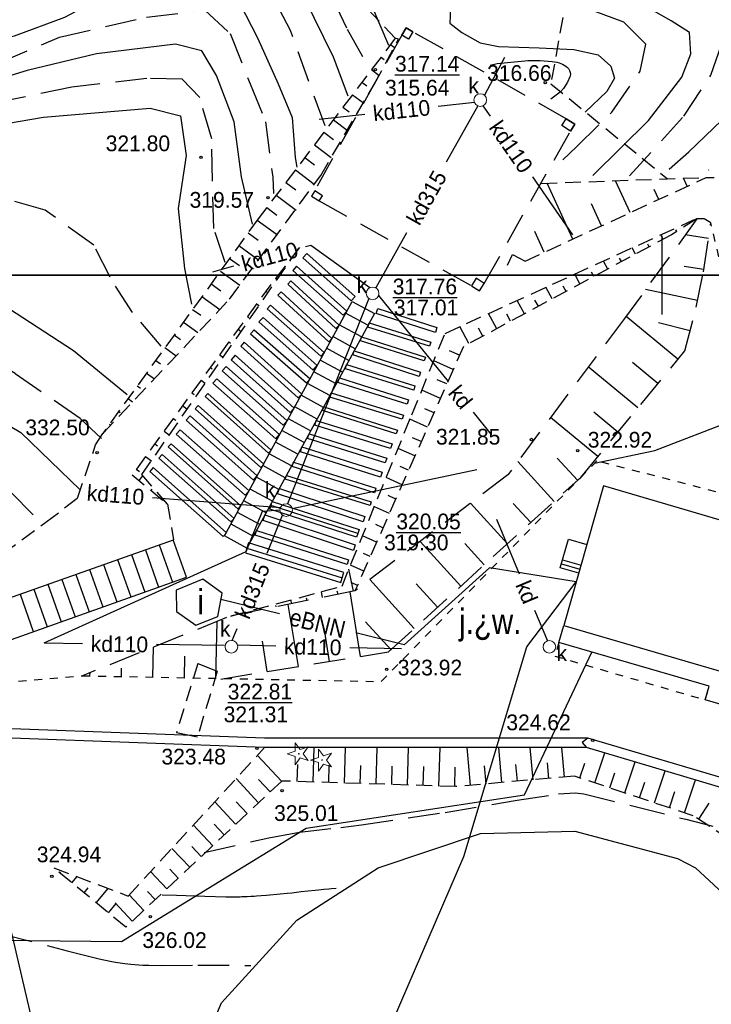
# Model space of a CAD drawing. Extents: x 4615668 to 9294084, y 5331114 to 10688993.
# Tile 94 of 181: x 4655854 to 4655898, y 5335267 to 5335329. Entities that reach past the tile are written whole.
import ezdxf
from ezdxf.enums import TextEntityAlignment as Align

# ---------------------------------------------------------------- set-up
doc = ezdxf.new("R2010")
doc.units = 0
doc.header["$MEASUREMENT"] = 0
for name, pattern in [('DROGA', [1, 0.5, -0.5]), ('PRZEPUST', [1.5, 1, -0.5]), ('SKARPA1', [1.5, 1, -0.5]), ('T-SKARPA1', [3, 2, -1]), ('T-WIATA', [3, 2, -1]), ('UZYTEK', [1.5, 1, -0.5]), ('WARSTWICA', [3, 2, -1])]:
    doc.linetypes.add(name, pattern=pattern)
for name, color, linetype in [('13', 7, 'Continuous'), ('14', 7, 'Continuous'), ('15', 7, 'Continuous'), ('17', 7, 'Continuous'), ('18', 7, 'Continuous'), ('19', 7, 'Continuous'), ('21', 7, 'Continuous'), ('23', 7, 'Continuous'), ('25', 7, 'Continuous'), ('27', 7, 'Continuous'), ('28', 7, 'Continuous'), ('38', 7, 'Continuous'), ('45', 7, 'Continuous'), ('47', 7, 'Continuous'), ('50', 7, 'Continuous'), ('51', 7, 'Continuous'), ('52', 7, 'Continuous'), ('56', 7, 'Continuous'), ('60', 7, 'Continuous'), ('9', 7, 'Continuous'), ('SZZPZ_922', 7, 'Continuous'), ('UKKPA_506', 7, 'Continuous')]:
    doc.layers.add(name, color=color, linetype=linetype)
doc.styles.add('txt', font='TXT', dxfattribs={"height": 0.2})

# ---------------------------------------------------------------- blocks, each defined once
blk = doc.blocks.new('*M2221')
at = {"layer": '60', "color": 7, "linetype": 'Continuous'}
blk.add_line((150, 247.5), (150, 250), dxfattribs=at)
blk.add_lwpolyline([(0, 0), (0, 250), (400, 250), (400, 0)], close=True, dxfattribs=at)
blk = doc.blocks.new('DI')
at = {"layer": 'SZZPZ_922', "color": 7, "linetype": 'Continuous', "lineweight": 13}
for p, q in [((-0.227, 0.699), (0.087, 0.267)), ((-0.227, 0.164), (-0.227, 0.699)), ((-0.736, -0.001), (-0.227, 0.164)), ((0.087, 0.267), (0.595, 0.431)), ((0.595, 0.431), (0.281, -0.001)), ((-0.227, -0.166), (-0.736, -0.001)), ((-0.227, -0.702), (-0.227, -0.166)), ((0.087, -0.268), (-0.227, -0.702)), ((0.595, -0.434), (0.087, -0.268)), ((0.281, -0.001), (0.595, -0.434))]:
    blk.add_line(p, q, dxfattribs=at)
blk.add_circle((0, 0), 0.0203, dxfattribs=at)
blk = doc.blocks.new('WYS')
at = {"layer": '52', "color": 67, "linetype": 'Continuous'}
blk.add_circle((0, 0), 0.08, dxfattribs=at)
blk = doc.blocks.new('KL')
at = {"layer": 'UKKPA_506', "color": 7, "linetype": 'Continuous', "lineweight": 13}
blk.add_circle((0, 0), 0.4, dxfattribs=at)
blk = doc.blocks.new('*M2283')
at = {"layer": '25', "color": 165, "linetype": 'Continuous'}
blk.add_lwpolyline([(167.705, -43.429), (165.765, -34.489), (161.955, -27.259), (157.325, -20.349), (152.755, -13.299), (146.375, -2.959), (144.615, 0.531), (141.725, 7.741), (140.665, 13.971), (140.655, 20.511), (141.405, 25.941), (142.545, 32.071), (143.365, 34.561), (143.925, 35.071), (145.025, 35.791), (150.645, 39.191), (150.605, 43.771), (146.914, 59.601), (145.355, 62.221), (139.665, 65.141), (133.265, 67.061), (124.685, 69.711), (116.985, 73.451)], dxfattribs=at)
blk.add_lwpolyline([(167.705, -43.429), (165.765, -34.489), (161.955, -27.259), (157.325, -20.349), (152.755, -13.299), (146.375, -2.959), (144.615, 0.531), (141.725, 7.741), (140.665, 13.971), (140.655, 20.511), (141.405, 25.941), (142.545, 32.071), (143.365, 34.561), (143.925, 35.071), (145.025, 35.791), (150.645, 39.191), (150.605, 43.771), (146.914, 59.601), (145.355, 62.221), (139.665, 65.141), (133.265, 67.061), (124.685, 69.711), (116.985, 73.451)], dxfattribs=at)

msp = doc.modelspace()

# ---------------------------------------------------------------- linework, layer by layer
at = {"layer": '13', "color": 132, "linetype": 'T-WIATA'}
msp.add_lwpolyline([(4655872.687, 5335318.057), (4655873.171, 5335317.743), (4655882.84, 5335312.361), (4655883.353, 5335312.033), (4655883.653, 5335312.503), (4655889.141, 5335322.184), (4655889.415, 5335322.611), (4655888.869, 5335322.961), (4655879.123, 5335328.49), (4655878.704, 5335328.746), (4655878.704, 5335328.746), (4655878.421, 5335328.282)], close=True, dxfattribs=at)
at = {"layer": '13', "color": 132, "linetype": 'Continuous'}
for points in [[(4655878.704, 5335328.746), (4655879.123, 5335328.49), (4655878.84, 5335328.027), (4655878.421, 5335328.282)], [(4655888.869, 5335322.961), (4655889.415, 5335322.611), (4655889.141, 5335322.184), (4655888.595, 5335322.534)], [(4655872.899, 5335318.385), (4655872.687, 5335318.057), (4655873.171, 5335317.743), (4655873.383, 5335318.071)], [(4655883.353, 5335312.033), (4655883.653, 5335312.503), (4655883.14, 5335312.83), (4655882.84, 5335312.361)]]:
    msp.add_lwpolyline(points, close=True, dxfattribs=at)
at = {"layer": '13', "color": 7, "linetype": 'Continuous'}
for points in [[(4655911.106, 5335293.805), (4655891.241, 5335299.642), (4655888.714, 5335290.764), (4655908.505, 5335284.982)], [(4655865.797, 5335293.721), (4655864.097, 5335293.015), (4655864.117, 5335291.655), (4655865.347, 5335290.785), (4655866.736, 5335291.344), (4655867.009, 5335292.833)]]:
    msp.add_lwpolyline(points, close=True, dxfattribs=at)
msp.add_lwpolyline([(4655908.505, 5335284.982), (4655908.19, 5335283.904), (4655902.16, 5335285.665), (4655901.911, 5335284.812), (4655897.689, 5335286.045), (4655897.942, 5335286.91), (4655888.402, 5335289.697), (4655888.714, 5335290.764)], dxfattribs=at)
at = {"layer": '15', "color": 62, "linetype": 'Continuous'}
for p, q in [((4655872.39, 5335314.415), (4655875.457, 5335311.679)), ((4655871.734, 5335313.591), (4655874.924, 5335310.738)), ((4655871.382, 5335312.674), (4655874.441, 5335309.848)), ((4655870.755, 5335311.98), (4655873.985, 5335309.009)), ((4655876.68, 5335310.591), (4655868.591, 5335295.691)), ((4655870.089, 5335311.128), (4655873.496, 5335308.108)), ((4655876.276, 5335309.846), (4655874.858, 5335310.616)), ((4655876.891, 5335310.91), (4655880.657, 5335309.694)), ((4655869.61, 5335310.349), (4655873.051, 5335307.288)), ((4655876.354, 5335309.991), (4655880.272, 5335308.778)), ((4655869.049, 5335309.563), (4655872.596, 5335306.45)), ((4655875.871, 5335309.101), (4655874.453, 5335309.871)), ((4655868.408, 5335308.764), (4655872.065, 5335305.472)), ((4655875.467, 5335308.356), (4655874.049, 5335309.126)), ((4655875.874, 5335309.106), (4655879.93, 5335307.821)), ((4655875.062, 5335307.611), (4655873.644, 5335308.381)), ((4655875.395, 5335308.224), (4655879.602, 5335306.86)), ((4655867.847, 5335307.939), (4655871.579, 5335304.577)), ((4655874.658, 5335306.866), (4655873.24, 5335307.636)), ((4655867.272, 5335307.231), (4655871.143, 5335303.774)), ((4655874.253, 5335306.121), (4655872.835, 5335306.891)), ((4655874.92, 5335307.349), (4655879.261, 5335305.995)), ((4655866.674, 5335306.438), (4655870.667, 5335302.897)), ((4655874.458, 5335306.498), (4655878.847, 5335305.108)), ((4655873.849, 5335305.376), (4655872.431, 5335306.146)), ((4655866.099, 5335305.508), (4655870.13, 5335301.908)), ((4655873.444, 5335304.631), (4655872.026, 5335305.401)), ((4655873.94, 5335305.544), (4655878.533, 5335304.135)), ((4655865.499, 5335304.751), (4655869.653, 5335301.028)), ((4655873.04, 5335303.886), (4655871.622, 5335304.656)), ((4655873.464, 5335304.667), (4655878.148, 5335303.19)), ((4655864.976, 5335304.082), (4655869.246, 5335300.28)), ((4655872.635, 5335303.141), (4655871.218, 5335303.911)), ((4655872.995, 5335303.804), (4655877.806, 5335302.317)), ((4655864.349, 5335303.194), (4655868.729, 5335299.327)), ((4655872.231, 5335302.396), (4655870.813, 5335303.166)), ((4655872.536, 5335302.957), (4655877.463, 5335301.402)), ((4655863.774, 5335302.316), (4655868.21, 5335298.371)), ((4655871.827, 5335301.651), (4655870.409, 5335302.421)), ((4655872.08, 5335302.118), (4655877.167, 5335300.505)), ((4655863.2, 5335301.637), (4655867.778, 5335297.576)), ((4655871.422, 5335300.906), (4655870.004, 5335301.676)), ((4655862.638, 5335300.811), (4655867.287, 5335296.67)), ((4655871.018, 5335300.161), (4655869.6, 5335300.931)), ((4655871.556, 5335301.153), (4655876.782, 5335299.489)), ((4655870.613, 5335299.416), (4655869.195, 5335300.186)), ((4655871.1, 5335300.312), (4655876.482, 5335298.634)), ((4655870.209, 5335298.671), (4655868.791, 5335299.441)), ((4655870.649, 5335299.482), (4655876.083, 5335297.704)), ((4655869.804, 5335297.926), (4655868.386, 5335298.696)), ((4655870.193, 5335298.642), (4655875.713, 5335296.864)), ((4655869.4, 5335297.181), (4655867.982, 5335297.951)), ((4655869.735, 5335297.799), (4655875.47, 5335295.891)), ((4655868.995, 5335296.436), (4655867.578, 5335297.206)), ((4655850.641, 5335291.502), (4655863.922, 5335296.225)), ((4655869.2, 5335296.813), (4655875.042, 5335294.947)), ((4655862.137, 5335295.59), (4655862.982, 5335293.213)), ((4655863.021, 5335295.905), (4655863.867, 5335293.528)), ((4655868.591, 5335295.691), (4655874.643, 5335293.802)), ((4655860.368, 5335294.961), (4655861.214, 5335292.584)), ((4655861.253, 5335295.276), (4655862.098, 5335292.899)), ((4655888.628, 5335294.941), (4655889.807, 5335294.606)), ((4655858.6, 5335294.332), (4655859.445, 5335291.955)), ((4655859.484, 5335294.647), (4655860.329, 5335292.27)), ((4655888.555, 5335294.684), (4655889.734, 5335294.349)), ((4655856.831, 5335293.703), (4655857.677, 5335291.326)), ((4655857.715, 5335294.018), (4655858.561, 5335291.641)), ((4655855.063, 5335293.074), (4655855.908, 5335290.697)), ((4655855.947, 5335293.389), (4655856.792, 5335291.012)), ((4655854.178, 5335292.76), (4655855.024, 5335290.383))]:
    msp.add_line(p, q, dxfattribs=at)
for points in [[(4655872.39, 5335314.415), (4655872.138, 5335314.132), (4655875.205, 5335311.396), (4655875.457, 5335311.679)], [(4655871.734, 5335313.591), (4655871.503, 5335313.333), (4655874.693, 5335310.48), (4655874.924, 5335310.738)], [(4655871.382, 5335312.674), (4655871.181, 5335312.457), (4655874.24, 5335309.631), (4655874.441, 5335309.848)], [(4655870.755, 5335311.98), (4655870.549, 5335311.756), (4655873.779, 5335308.785), (4655873.985, 5335309.009)], [(4655868.591, 5335295.691), (4655867.173, 5335296.461), (4655875.262, 5335311.361), (4655876.68, 5335310.591)], [(4655870.089, 5335311.128), (4655869.882, 5335310.894), (4655873.289, 5335307.874), (4655873.496, 5335308.108)], [(4655880.657, 5335309.694), (4655880.556, 5335309.38), (4655876.79, 5335310.596), (4655876.891, 5335310.91)], [(4655869.61, 5335310.349), (4655869.35, 5335310.057), (4655872.791, 5335306.996), (4655873.051, 5335307.288)], [(4655880.272, 5335308.778), (4655880.191, 5335308.517), (4655876.273, 5335309.73), (4655876.354, 5335309.991)], [(4655869.049, 5335309.563), (4655868.817, 5335309.299), (4655872.364, 5335306.186), (4655872.596, 5335306.45)], [(4655868.408, 5335308.764), (4655868.193, 5335308.525), (4655871.85, 5335305.233), (4655872.065, 5335305.472)], [(4655879.93, 5335307.821), (4655879.853, 5335307.578), (4655875.797, 5335308.863), (4655875.874, 5335309.106)], [(4655879.602, 5335306.86), (4655879.517, 5335306.599), (4655875.31, 5335307.963), (4655875.395, 5335308.224)], [(4655867.847, 5335307.939), (4655867.593, 5335307.658), (4655871.325, 5335304.296), (4655871.579, 5335304.577)], [(4655867.272, 5335307.231), (4655867.018, 5335306.946), (4655870.889, 5335303.489), (4655871.143, 5335303.774)], [(4655879.261, 5335305.995), (4655879.179, 5335305.733), (4655874.838, 5335307.087), (4655874.92, 5335307.349)], [(4655866.674, 5335306.438), (4655866.43, 5335306.162), (4655870.423, 5335302.621), (4655870.667, 5335302.897)], [(4655878.847, 5335305.108), (4655878.757, 5335304.825), (4655874.368, 5335306.215), (4655874.458, 5335306.498)], [(4655866.099, 5335305.508), (4655865.928, 5335305.317), (4655869.959, 5335301.717), (4655870.13, 5335301.908)], [(4655878.533, 5335304.135), (4655878.454, 5335303.878), (4655873.861, 5335305.287), (4655873.94, 5335305.544)], [(4655865.499, 5335304.751), (4655865.309, 5335304.539), (4655869.463, 5335300.816), (4655869.653, 5335301.028)], [(4655878.148, 5335303.19), (4655878.072, 5335302.948), (4655873.388, 5335304.425), (4655873.464, 5335304.667)], [(4655864.976, 5335304.082), (4655864.734, 5335303.81), (4655869.004, 5335300.008), (4655869.246, 5335300.28)], [(4655877.806, 5335302.317), (4655877.711, 5335302.009), (4655872.9, 5335303.496), (4655872.995, 5335303.804)], [(4655864.349, 5335303.194), (4655864.105, 5335302.917), (4655868.485, 5335299.05), (4655868.729, 5335299.327)], [(4655877.463, 5335301.402), (4655877.369, 5335301.104), (4655872.442, 5335302.659), (4655872.536, 5335302.957)], [(4655863.774, 5335302.316), (4655863.596, 5335302.116), (4655868.032, 5335298.171), (4655868.21, 5335298.371)], [(4655877.167, 5335300.505), (4655877.068, 5335300.193), (4655871.981, 5335301.806), (4655872.08, 5335302.118)], [(4655863.2, 5335301.637), (4655862.998, 5335301.409), (4655867.576, 5335297.348), (4655867.778, 5335297.576)], [(4655862.638, 5335300.811), (4655862.42, 5335300.566), (4655867.069, 5335296.425), (4655867.287, 5335296.67)], [(4655876.782, 5335299.489), (4655876.693, 5335299.209), (4655871.467, 5335300.873), (4655871.556, 5335301.153)], [(4655876.482, 5335298.634), (4655876.406, 5335298.389), (4655871.024, 5335300.067), (4655871.1, 5335300.312)], [(4655876.083, 5335297.704), (4655875.973, 5335297.366), (4655870.539, 5335299.144), (4655870.649, 5335299.482)], [(4655875.637, 5335296.627), (4655875.557, 5335296.378), (4655870.037, 5335298.156), (4655870.117, 5335298.405)], [(4655875.713, 5335296.864), (4655875.637, 5335296.627), (4655870.117, 5335298.405), (4655870.193, 5335298.642)], [(4655875.47, 5335295.891), (4655875.353, 5335295.539), (4655869.618, 5335297.447), (4655869.735, 5335297.799)], [(4655850.641, 5335291.502), (4655851.486, 5335289.125), (4655864.751, 5335293.842), (4655863.906, 5335296.219)], [(4655875.042, 5335294.947), (4655874.945, 5335294.642), (4655869.103, 5335296.508), (4655869.2, 5335296.813)], [(4655889.661, 5335294.092), (4655888.482, 5335294.427), (4655889.003, 5335296.257), (4655890.182, 5335295.921)], [(4655868.591, 5335295.691), (4655868.496, 5335295.386), (4655874.548, 5335293.497), (4655874.643, 5335293.802)], [(4655874.643, 5335293.802), (4655874.75, 5335294.145), (4655868.698, 5335296.034), (4655868.591, 5335295.691)]]:
    msp.add_lwpolyline(points, dxfattribs=at)
at = {"layer": '17', "color": 97, "linetype": 'DROGA'}
for points in [[(4655897.758, 5335319.235), (4655898.875, 5335319.213), (4655900.058, 5335317.829), (4655901.072, 5335312.601), (4655902.961, 5335302.785)], [(4655900.707, 5335302.7), (4655898.794, 5335313.225), (4655898.042, 5335316.355), (4655897.611, 5335316.616), (4655897.161, 5335316.601)], [(4655900.707, 5335302.7), (4655900.307, 5335298.775), (4655890.818, 5335301.223), (4655889.783, 5335300.185)], [(4655851.386, 5335289.182), (4655848.852, 5335288.37), (4655848.105, 5335286.746), (4655858.14, 5335287.581), (4655877.119, 5335287.213), (4655889.783, 5335300.185)], [(4655888.402, 5335289.697), (4655888.149, 5335288.832), (4655897.689, 5335286.045), (4655897.942, 5335286.91)]]:
    msp.add_lwpolyline(points, dxfattribs=at)
at = {"layer": '19', "color": 172, "linetype": 'PRZEPUST'}
for p, q in [((4655865.465, 5335288.35), (4655864.113, 5335283.983)), ((4655866.702, 5335287.878), (4655865.442, 5335283.695))]:
    msp.add_line(p, q, dxfattribs=at)
at = {"layer": '19', "color": 7, "linetype": 'Continuous'}
for p, q in [((4655865.465, 5335288.35), (4655866.702, 5335287.878)), ((4655864.113, 5335283.983), (4655865.442, 5335283.695))]:
    msp.add_line(p, q, dxfattribs=at)
at = {"layer": '21', "color": 1, "linetype": 'Continuous'}
msp.add_line((4655870.649, 5335291.507), (4655866.935, 5335292.428), dxfattribs=at)
msp.add_lwpolyline([(4655889.506, 5335293.546), (4655883.994, 5335294.44), (4655878.578, 5335289.539), (4655875.502, 5335290.302)], dxfattribs=at)
at = {"layer": '23', "color": 40, "linetype": 'Continuous'}
msp.add_lwpolyline([(4655877.027, 5335263.725), (4655882.357, 5335276.095), (4655886.367, 5335289.415), (4655889.506, 5335293.546)], dxfattribs=at)
at = {"layer": '25', "color": 165, "linetype": 'Continuous'}
msp.add_lwpolyline([(4655817.521, 5335290.182), (4655820.062, 5335288.845), (4655831.562, 5335284.754), (4655845.004, 5335270.86), (4655860.633, 5335270.702), (4655872.357, 5335277.889), (4655886.222, 5335280.016), (4655890.492, 5335289.086)], dxfattribs=at)
at = {"layer": '27', "color": 17, "linetype": 'Continuous'}
for p, q in [((4655884.951, 5335326.856), (4655883.669, 5335324.457)), ((4655880.742, 5335323.769), (4655883.032, 5335324.018)), ((4655883.246, 5335323.788), (4655881.24, 5335320.207)), ((4655883.572, 5335323.789), (4655884.034, 5335323.126)), ((4655873.169, 5335322.944), (4655876.07, 5335323.26)), ((4655886.718, 5335319.268), (4655889.272, 5335315.599)), ((4655878.723, 5335315.714), (4655876.766, 5335312.22)), ((4655866.415, 5335313.245), (4655867.767, 5335313.611)), ((4655876.338, 5335311.546), (4655871.164, 5335298.496)), ((4655876.943, 5335311.729), (4655881.376, 5335306.265)), ((4655882.951, 5335304.323), (4655884.084, 5335302.926)), ((4655871.467, 5335298.201), (4655883.191, 5335300.689)), ((4655862.588, 5335298.904), (4655870.711, 5335298.262)), ((4655869.875, 5335295.375), (4655870.838, 5335297.786)), ((4655884.429, 5335297.535), (4655885.886, 5335294.055)), ((4655886.851, 5335291.749), (4655887.669, 5335289.795)), ((4655867.655, 5335289.818), (4655867.964, 5335290.592)), ((4655855.721, 5335289.664), (4655858.143, 5335289.635)), ((4655862.843, 5335289.58), (4655867.159, 5335289.529)), ((4655867.985, 5335289.535), (4655870.42, 5335289.482)), ((4655875.119, 5335289.379), (4655878.403, 5335289.307))]:
    msp.add_line(p, q, dxfattribs=at)
for points in [[(4655872.303, 5335314.841), (4655872.644, 5335314.934), (4655876.403, 5335312.236)], [(4655855.721, 5335289.664), (4655868.534, 5335295.467), (4655869.572, 5335298.028), (4655870.679, 5335298.115)]]:
    msp.add_lwpolyline(points, dxfattribs=at)
at = {"layer": '38', "color": 97, "linetype": 'Continuous'}
msp.add_lwpolyline([(4655864.669, 5335261.372), (4655866.98, 5335266.803), (4655871.759, 5335272.049), (4655876.92, 5335275.376), (4655883.423, 5335277.563), (4655889.415, 5335277.702), (4655895.941, 5335275.966), (4655897.084, 5335275.376), (4655901.725, 5335271.068), (4655904.495, 5335264.905), (4655904.356, 5335258.585), (4655901.141, 5335252.967), (4655896.188, 5335248.973), (4655890.023, 5335246.471), (4655883.769, 5335245.781), (4655877.224, 5335246.58), (4655871.197, 5335248.629), (4655866.503, 5335252.999), (4655863.852, 5335259.329)], dxfattribs=at)
at = {"layer": '45', "color": 219, "linetype": 'Continuous'}
for points in [[(4655868.295, 5335208.094), (4655889.11, 5335227.586), (4655897.154, 5335236.844), (4655908.119, 5335251.685), (4655911.477, 5335264.253), (4655911.307, 5335265.841), (4655908.475, 5335273.504), (4655899.821, 5335280.776), (4655890.236, 5335283.621), (4655869.694, 5335283.613), (4655845.608, 5335284.507)], [(4655867.271, 5335207.818), (4655888.678, 5335228.004), (4655896.686, 5335237.22), (4655907.571, 5335251.953), (4655910.819, 5335264.04), (4655910.755, 5335265.819), (4655907.965, 5335273.15), (4655899.531, 5335280.236), (4655890.148, 5335283.021), (4655869.682, 5335283.013), (4655845.586, 5335283.907)], [(4655890.236, 5335283.621), (4655889.876, 5335283.335), (4655890.148, 5335283.021)]]:
    msp.add_lwpolyline(points, dxfattribs=at)
at = {"layer": '50', "color": 245, "linetype": 'WARSTWICA'}
for points in [[(4655885.356, 5335383.045), (4655884.84, 5335377.003), (4655884.066, 5335371.479), (4655883.471, 5335368.268), (4655881.75, 5335365.42), (4655878.867, 5335361.665), (4655875.596, 5335358.557), (4655870.229, 5335355.677), (4655864.506, 5335353.087), (4655860.547, 5335351.275), (4655857.664, 5335348.987), (4655855.879, 5335346.833), (4655854.898, 5335343.787), (4655854.337, 5335339.335), (4655854.617, 5335336.804), (4655855.925, 5335336.289), (4655862.14, 5335337.085), (4655866.719, 5335337.882), (4655869.862, 5335337.639), (4655871.018, 5335336.663), (4655872.786, 5335333.262), (4655874.946, 5335328.66), (4655876.34, 5335326.178)], [(4655873.551, 5335322.523), (4655871.347, 5335328.569), (4655869.007, 5335333.082), (4655867.658, 5335334.661), (4655865.543, 5335334.661), (4655860.64, 5335333.443), (4655855.196, 5335331.457), (4655851.561, 5335330.557), (4655849.807, 5335330.918), (4655849.492, 5335333.354), (4655850.031, 5335336.558), (4655852.188, 5335342.714), (4655855.247, 5335349.167), (4655858.306, 5335353.093), (4655863.019, 5335356.005), (4655869.587, 5335359.163), (4655873.861, 5335360.742), (4655875.301, 5335362.412), (4655877.91, 5335365.029), (4655880.604, 5335367.046), (4655881.503, 5335368.896), (4655881.863, 5335371.919), (4655881.683, 5335374.942)], [(4655859.356, 5335302.658), (4655857.988, 5335303.919), (4655853.868, 5335306.772), (4655850.12, 5335308.969), (4655845.95, 5335310.785), (4655842.076, 5335311.841), (4655837.443, 5335312.897), (4655833.947, 5335314.545), (4655830.587, 5335317.523), (4655828.987, 5335320.522), (4655828.481, 5335323.986), (4655829.155, 5335327.407), (4655831.893, 5335330.913), (4655838.875, 5335339.07), (4655843.803, 5335344.013), (4655847.172, 5335347.688), (4655848.141, 5335349.378), (4655848.14, 5335351.52), (4655846.384, 5335354.255), (4655843.941, 5335356.24), (4655840.361, 5335357.507), (4655837.245, 5335358.648)], [(4655867.209, 5335313.838), (4655866.489, 5335316.003), (4655866.399, 5335319.027), (4655866.354, 5335321.689), (4655865.59, 5335324.306), (4655864.465, 5335325.479), (4655862.228, 5335325.524), (4655857.459, 5335324.982), (4655852.735, 5335323.989), (4655846.752, 5335322.771), (4655843.89, 5335321.847), (4655840.74, 5335321.396), (4655838.581, 5335322.073), (4655838.716, 5335324.464), (4655840.291, 5335328.977), (4655843.08, 5335335.023), (4655847.57, 5335342.166), (4655850.044, 5335345.776), (4655851.304, 5335348.844), (4655851.349, 5335351.732), (4655850.809, 5335355.252), (4655849.999, 5335358.094)], [(4655856.15, 5335357.583), (4655853.901, 5335351.672), (4655851.652, 5335345.445), (4655850.225, 5335342.675), (4655847.256, 5335337.712), (4655845.096, 5335332.703), (4655843.792, 5335328.732), (4655843.346, 5335326.763), (4655843.931, 5335325.725), (4655846.945, 5335325.905), (4655852.794, 5335326.492), (4655856.688, 5335328.155), (4655862.221, 5335329.419), (4655865.91, 5335329.87), (4655867.53, 5335328.381), (4655868.789, 5335325.177), (4655869.773, 5335322.772), (4655870.223, 5335319.252), (4655870.268, 5335318.214)], [(4655863.132, 5335308.508), (4655861.33, 5335310.65), (4655859.896, 5335312.892), (4655858.861, 5335314.934), (4655855.772, 5335317.162), (4655853.17, 5335317.899), (4655850.1, 5335318.099), (4655846.664, 5335317.966), (4655842.041, 5335317.394), (4655838.938, 5335317.361), (4655836.202, 5335318.064), (4655834.267, 5335319.335), (4655833.566, 5335321.176), (4655833.6, 5335323.117), (4655835.335, 5335327.315), (4655838.238, 5335332.101)], [(4655888.651, 5335320.363), (4655889.511, 5335321.175), (4655891.763, 5335323.383), (4655893.565, 5335325.993), (4655893.915, 5335327.7), (4655892.514, 5335329.105), (4655889.662, 5335330.159)], [(4655892.89, 5335319.349), (4655896.325, 5335323.13), (4655898.043, 5335325.737), (4655898.968, 5335328.388), (4655898.66, 5335330.465)], [(4655904.248, 5335329.939), (4655903.764, 5335327.2), (4655902.442, 5335324.504), (4655900.196, 5335321.677), (4655897.907, 5335319.7)], [(4655823.811, 5335329.326), (4655823.432, 5335326.453), (4655823.475, 5335323.264), (4655825.076, 5335318.913), (4655827.771, 5335314.985), (4655829.54, 5335312.281), (4655832.945, 5335310.148), (4655837.704, 5335308.332), (4655844.148, 5335305.502), (4655850.381, 5335301.953), (4655853.608, 5335299.23), (4655855.592, 5335297.226)], [(4655884.037, 5335326.36), (4655884.473, 5335326.484)], [(4655884.473, 5335326.484), (4655886.238, 5335326.653), (4655886.431, 5335326.668), (4655886.817, 5335326.674), (4655887.204, 5335326.659), (4655887.979, 5335326.594), (4655888.278, 5335326.552), (4655888.423, 5335326.515), (4655888.636, 5335326.432), (4655888.843, 5335326.305), (4655888.945, 5335326.222), (4655889, 5335326.165), (4655889.08, 5335326.035), (4655889.121, 5335325.894), (4655889.128, 5335325.8), (4655889.112, 5335325.68), (4655889.094, 5335325.625), (4655888.94, 5335325.294), (4655888.847, 5335325.129), (4655888.685, 5335324.891), (4655888.494, 5335324.676), (4655888.388, 5335324.581), (4655887.891, 5335324.202)], [(4655865.882, 5335276.359), (4655869.973, 5335277.287), (4655871.924, 5335277.634), (4655874.553, 5335277.948), (4655875.866, 5335278.117), (4655881.175, 5335278.899), (4655885.753, 5335279.681), (4655888.383, 5335280.071), (4655889.459, 5335280.143), (4655889.99, 5335280.071), (4655893.156, 5335279.29), (4655896.468, 5335278.459), (4655898.172, 5335278.02)], [(4655852.992, 5335271.19), (4655857.181, 5335270.115), (4655858.535, 5335269.762), (4655859.214, 5335269.595), (4655859.901, 5335269.446), (4655860.249, 5335269.382), (4655860.826, 5335269.297), (4655861.211, 5335269.255), (4655861.982, 5335269.199), (4655862.368, 5335269.184), (4655863.141, 5335269.171), (4655865.46, 5335269.187), (4655868.827, 5335269.183)]]:
    msp.add_lwpolyline(points, dxfattribs=at)
at = {"layer": '50', "color": 216, "linetype": 'Continuous'}
for points in [[(4655886.053, 5335379.207), (4655885.182, 5335372.111), (4655884.516, 5335368.543), (4655882.785, 5335364.845), (4655879.95, 5335360.929), (4655877.694, 5335358.55), (4655875.128, 5335356.394), (4655869.314, 5335353.231), (4655861.389, 5335349.837), (4655857.757, 5335347.879), (4655856.426, 5335345.79), (4655856.426, 5335342.86), (4655856.889, 5335339.697), (4655858.306, 5335338.74), (4655861.661, 5335338.421), (4655864.033, 5335338.363), (4655866.752, 5335339.059), (4655869.747, 5335339.464), (4655871.396, 5335339.232), (4655873.125, 5335337.626), (4655874.802, 5335334.609), (4655876.48, 5335330.228), (4655877.579, 5335327.646)], [(4655860.982, 5335305.431), (4655857.575, 5335308.225), (4655853.438, 5335310.92), (4655847.137, 5335314.065), (4655842.452, 5335315.351), (4655836.979, 5335315.895), (4655834.858, 5335316.636), (4655832.837, 5335318.219), (4655831.555, 5335320.445), (4655831.062, 5335323.017), (4655831.263, 5335325.16), (4655832.792, 5335327.781), (4655837.082, 5335333.766), (4655840.879, 5335338.711), (4655847.226, 5335345.406), (4655848.656, 5335347.632), (4655849.001, 5335350.401), (4655848.557, 5335353.517), (4655847.127, 5335355.496), (4655845.648, 5335356.88), (4655841.851, 5335358.463)], [(4655847.472, 5335358.117), (4655849.297, 5335355.149), (4655850.529, 5335351.885), (4655850.875, 5335349.412), (4655849.543, 5335346.494), (4655846.388, 5335341.697), (4655843.633, 5335337.275), (4655841.069, 5335333.17), (4655837.666, 5335326.691), (4655835.497, 5335322.487), (4655835.743, 5335320.311), (4655836.979, 5335319.102), (4655839.1, 5335318.904), (4655841.516, 5335319.003), (4655844.376, 5335320.684), (4655847.236, 5335321.624), (4655855.668, 5335323.058), (4655862.452, 5335323.646), (4655864.375, 5335323.151), (4655864.72, 5335320.629), (4655864.227, 5335317.265), (4655864.622, 5335313.457), (4655865.066, 5335311.182)], [(4655859.322, 5335357.297), (4655856.892, 5335353.177), (4655854.346, 5335349.493), (4655852.929, 5335346.852), (4655851.541, 5335343.545), (4655849.525, 5335339.821), (4655847.963, 5335336.282), (4655847.098, 5335334.003), (4655846.461, 5335330.58), (4655846.924, 5335328.694), (4655848.284, 5335327.649), (4655850.713, 5335327.562), (4655853.837, 5335328.23), (4655857.033, 5335329.419), (4655860.215, 5335331.131), (4655863.252, 5335332.175), (4655865.219, 5335332.436), (4655866.868, 5335332.146), (4655867.736, 5335331.102), (4655869.269, 5335328.114), (4655870.562, 5335325.194), (4655871.459, 5335323.047), (4655871.662, 5335320.494), (4655871.748, 5335319.885)], [(4655890.547, 5335319.363), (4655894.081, 5335322.851), (4655896.198, 5335325.607), (4655896.784, 5335327.098), (4655896.694, 5335328.453), (4655895.523, 5335329.176), (4655890.793, 5335331.887)], [(4655875.015, 5335324.403), (4655874.089, 5335326.869), (4655872.267, 5335330.611)], [(4655827.325, 5335330.306), (4655826.043, 5335328.625), (4655825.254, 5335326.004), (4655825.353, 5335322.987), (4655826.24, 5335320.168), (4655828.013, 5335317.317), (4655830.281, 5335314.349), (4655833.486, 5335311.926), (4655840.094, 5335309.453), (4655846.3, 5335306.992), (4655849.784, 5335305.653), (4655854.238, 5335303.035), (4655857.992, 5335299.397)], [(4655895.398, 5335319.759), (4655896.653, 5335320.868), (4655899.786, 5335323.865), (4655901.424, 5335326.185), (4655902.243, 5335328.408), (4655902.002, 5335330.535)], [(4655881.526, 5335329.963), (4655881.483, 5335329.041), (4655882.231, 5335328.441), (4655883.406, 5335327.798), (4655884.56, 5335327.562), (4655887.145, 5335327.477), (4655889.357, 5335327.372), (4655890.895, 5335327.029), (4655891.707, 5335326.301), (4655891.921, 5335325.551), (4655891.451, 5335324.693), (4655890.061, 5335323.381)], [(4655890.664, 5335301.078), (4655894.486, 5335301.894), (4655898.822, 5335303.556)], [(4655874.252, 5335274.073), (4655873.96, 5335274.047), (4655873.794, 5335274.032), (4655873.463, 5335274), (4655873.132, 5335273.966), (4655872.912, 5335273.943), (4655872.47, 5335273.894), (4655872.029, 5335273.845), (4655871.441, 5335273.778), (4655871.146, 5335273.746), (4655870.705, 5335273.699), (4655870.484, 5335273.677), (4655870.042, 5335273.635), (4655869.821, 5335273.616), (4655869.49, 5335273.589), (4655869.195, 5335273.569), (4655869.048, 5335273.56), (4655868.827, 5335273.547), (4655868.606, 5335273.537), (4655868.495, 5335273.533), (4655868.274, 5335273.525), (4655868.164, 5335273.523), (4655867.998, 5335273.519), (4655867.776, 5335273.517), (4655867.666, 5335273.517), (4655867.5, 5335273.519), (4655867.251, 5335273.523), (4655865.906, 5335273.56), (4655864.112, 5335273.611), (4655863.216, 5335273.636)]]:
    msp.add_lwpolyline(points, dxfattribs=at)
at = {"layer": '50', "color": 7, "linetype": 'Continuous'}
msp.add_lwpolyline([(4655868.939, 5335316.265), (4655868.244, 5335319.282), (4655867.782, 5335322.764), (4655866.654, 5335325.723), (4655865.728, 5335327.29), (4655864.05, 5335327.696), (4655859.029, 5335327.085), (4655854.632, 5335326.041), (4655849.846, 5335324.561), (4655846.086, 5335323.691), (4655843.309, 5335322.966), (4655841.342, 5335323.401), (4655840.735, 5335324.648), (4655840.85, 5335326.94), (4655842.094, 5335329.841), (4655844.433, 5335334.614), (4655846.396, 5335338.773), (4655849.028, 5335342.689), (4655850.619, 5335345.271), (4655851.631, 5335348.172), (4655852.381, 5335351.323), (4655852.786, 5335354.833), (4655852.699, 5335357.764)], dxfattribs=at)
at = {"layer": '51', "color": 3, "linetype": 'Continuous'}
for p, q in [((4655877.708, 5335327.679), (4655877.939, 5335327.504)), ((4655877.103, 5335326.882), (4655877.299, 5335326.733)), ((4655876.499, 5335326.086), (4655876.984, 5335325.718)), ((4655875.894, 5335325.289), (4655876.207, 5335325.051)), ((4655875.29, 5335324.492), (4655875.983, 5335323.966)), ((4655874.685, 5335323.696), (4655875.072, 5335323.402)), ((4655874.081, 5335322.899), (4655874.962, 5335322.23)), ((4655873.476, 5335322.103), (4655874.09, 5335321.637)), ((4655872.872, 5335321.306), (4655873.942, 5335320.494)), ((4655872.267, 5335320.509), (4655872.887, 5335320.039)), ((4655871.663, 5335319.713), (4655872.864, 5335318.802)), ((4655871.058, 5335318.916), (4655871.684, 5335318.441)), ((4655889.29, 5335315.323), (4655887.649, 5335318.874)), ((4655892.921, 5335317), (4655891.984, 5335319.029)), ((4655896.552, 5335318.678), (4655896.319, 5335319.184)), ((4655870.454, 5335318.12), (4655871.711, 5335317.165)), ((4655894.737, 5335317.839), (4655894.444, 5335318.473)), ((4655891.105, 5335316.162), (4655890.461, 5335317.556)), ((4655869.849, 5335317.323), (4655870.481, 5335316.843)), ((4655869.246, 5335316.525), (4655870.536, 5335315.591)), ((4655896.737, 5335316.336), (4655896.685, 5335316.42)), ((4655868.66, 5335315.715), (4655869.299, 5335315.252)), ((4655887.474, 5335314.484), (4655886.868, 5335315.795)), ((4655895.021, 5335315.311), (4655894.87, 5335315.591)), ((4655895.888, 5335315.807), (4655895.828, 5335315.904)), ((4655897.895, 5335315.366), (4655896.424, 5335315.586)), ((4655894.14, 5335314.837), (4655894.049, 5335315.006)), ((4655868.073, 5335314.905), (4655869.34, 5335313.988)), ((4655871.618, 5335314.4), (4655871.639, 5335314.384)), ((4655893.259, 5335314.364), (4655893.047, 5335314.758)), ((4655867.487, 5335314.095), (4655868.114, 5335313.641)), ((4655891.498, 5335313.416), (4655891.224, 5335313.925)), ((4655892.378, 5335313.89), (4655892.257, 5335314.116)), ((4655866.901, 5335313.285), (4655868.143, 5335312.386)), ((4655871.006, 5335313.609), (4655871.037, 5335313.585)), ((4655889.736, 5335312.469), (4655889.401, 5335313.092)), ((4655890.617, 5335312.943), (4655890.465, 5335313.226)), ((4655897.599, 5335313.388), (4655896.349, 5335313.575)), ((4655866.314, 5335312.475), (4655866.929, 5335312.03)), ((4655870.394, 5335312.818), (4655870.497, 5335312.738)), ((4655869.794, 5335312.018), (4655869.862, 5335311.969)), ((4655887.975, 5335311.522), (4655887.578, 5335312.259)), ((4655888.855, 5335311.996), (4655888.673, 5335312.336)), ((4655897.2, 5335311.429), (4655893.902, 5335312.115)), ((4655865.728, 5335311.665), (4655866.863, 5335310.843)), ((4655869.206, 5335311.209), (4655869.36, 5335311.097)), ((4655886.213, 5335310.575), (4655885.756, 5335311.426)), ((4655887.094, 5335311.049), (4655886.88, 5335311.446)), ((4655865.141, 5335310.855), (4655865.656, 5335310.482)), ((4655884.452, 5335309.628), (4655883.933, 5335310.593)), ((4655864.555, 5335310.045), (4655865.479, 5335309.376)), ((4655868.618, 5335310.4), (4655868.704, 5335310.338)), ((4655885.332, 5335310.101), (4655885.088, 5335310.556)), ((4655895.963, 5335307.684), (4655892.661, 5335310.406)), ((4655896.726, 5335309.486), (4655894.728, 5335309.994)), ((4655868.03, 5335309.591), (4655868.22, 5335309.453)), ((4655882.69, 5335308.681), (4655882.11, 5335309.76)), ((4655883.571, 5335309.154), (4655883.296, 5335309.666)), ((4655863.968, 5335309.235), (4655864.378, 5335308.939)), ((4655867.442, 5335308.783), (4655867.546, 5335308.707)), ((4655863.382, 5335308.425), (4655864.094, 5335307.909)), ((4655882.092, 5335307.946), (4655881.462, 5335308.225)), ((4655862.796, 5335307.615), (4655863.099, 5335307.395)), ((4655866.854, 5335307.974), (4655867.08, 5335307.809)), ((4655881.686, 5335307.032), (4655880.454, 5335307.578)), ((4655894.691, 5335306.141), (4655893.078, 5335307.47)), ((4655866.266, 5335307.165), (4655866.388, 5335307.076)), ((4655893.419, 5335304.598), (4655890.267, 5335307.195)), ((4655862.209, 5335306.805), (4655862.71, 5335306.442)), ((4655865.678, 5335306.356), (4655865.94, 5335306.165)), ((4655881.281, 5335306.117), (4655880.678, 5335306.385)), ((4655861.623, 5335305.995), (4655861.82, 5335305.852)), ((4655880.875, 5335305.203), (4655879.697, 5335305.726)), ((4655861.036, 5335305.185), (4655861.326, 5335304.975)), ((4655865.089, 5335305.548), (4655865.23, 5335305.446)), ((4655860.45, 5335304.375), (4655860.542, 5335304.308)), ((4655864.501, 5335304.739), (4655864.8, 5335304.522)), ((4655880.47, 5335304.289), (4655879.894, 5335304.544)), ((4655892.147, 5335303.054), (4655890.609, 5335304.322)), ((4655863.913, 5335303.93), (4655864.072, 5335303.815)), ((4655880.065, 5335303.375), (4655878.94, 5335303.874)), ((4655890.875, 5335301.511), (4655887.872, 5335303.986)), ((4655859.863, 5335303.565), (4655859.942, 5335303.508)), ((4655863.325, 5335303.121), (4655863.66, 5335302.878)), ((4655879.659, 5335302.461), (4655879.111, 5335302.704)), ((4655862.737, 5335302.312), (4655862.914, 5335302.184)), ((4655879.254, 5335301.547), (4655878.186, 5335302.02)), ((4655862.149, 5335301.504), (4655862.52, 5335301.234)), ((4655889.574, 5335299.995), (4655888.29, 5335301.41)), ((4655861.561, 5335300.695), (4655861.756, 5335300.553)), ((4655878.848, 5335300.633), (4655878.329, 5335300.863)), ((4655888.093, 5335298.651), (4655885.787, 5335301.192)), ((4655861.735, 5335299.982), (4655861.986, 5335300.284)), ((4655878.443, 5335299.718), (4655877.432, 5335300.167)), ((4655862.505, 5335299.343), (4655862.577, 5335299.43)), ((4655863.274, 5335298.704), (4655863.311, 5335298.749)), ((4655878.038, 5335298.804), (4655877.547, 5335299.022)), ((4655877.632, 5335297.89), (4655876.679, 5335298.313)), ((4655885.131, 5335295.963), (4655882.787, 5335298.545)), ((4655886.612, 5335297.307), (4655885.499, 5335298.533)), ((4655877.227, 5335296.976), (4655876.764, 5335297.181)), ((4655876.821, 5335296.062), (4655875.925, 5335296.459)), ((4655882.17, 5335293.274), (4655879.591, 5335296.115)), ((4655883.65, 5335294.618), (4655882.42, 5335295.974)), ((4655876.416, 5335295.148), (4655875.982, 5335295.34)), ((4655875.352, 5335292.947), (4655875.068, 5335294.354)), ((4655876.011, 5335294.234), (4655875.171, 5335294.606)), ((4655875.605, 5335293.319), (4655875.2, 5335293.499)), ((4655879.208, 5335290.586), (4655876.394, 5335293.685)), ((4655880.689, 5335291.93), (4655879.341, 5335293.415)), ((4655872.411, 5335292.354), (4655872.381, 5335292.507)), ((4655873.392, 5335292.552), (4655873.317, 5335292.92)), ((4655874.372, 5335292.75), (4655874.329, 5335292.964)), ((4655875.805, 5335288.813), (4655875.14, 5335292.905)), ((4655869.471, 5335291.761), (4655869.446, 5335291.882)), ((4655870.451, 5335291.959), (4655870.432, 5335292.05)), ((4655871.856, 5335288.172), (4655871.217, 5335292.113)), ((4655871.431, 5335292.157), (4655871.382, 5335292.401)), ((4655868.49, 5335291.563), (4655868.484, 5335291.593)), ((4655866.62, 5335287.417), (4655866.69, 5335291.026)), ((4655877.727, 5335289.242), (4655876.121, 5335291.01)), ((4655873.831, 5335288.493), (4655873.505, 5335290.501)), ((4655862.621, 5335287.494), (4655862.658, 5335289.401)), ((4655869.882, 5335287.852), (4655869.568, 5335289.785)), ((4655864.621, 5335287.455), (4655864.647, 5335288.834)), ((4655860.621, 5335287.533), (4655860.632, 5335288.061)), ((4655858.622, 5335287.572), (4655858.626, 5335287.777)), ((4655870.791, 5335280.884), (4655869.253, 5335282.523)), ((4655872.787, 5335280.829), (4655872.856, 5335283.014)), ((4655874.786, 5335280.766), (4655874.857, 5335283.015)), ((4655876.785, 5335280.702), (4655876.858, 5335283.016)), ((4655878.784, 5335280.639), (4655878.859, 5335283.017)), ((4655880.783, 5335280.576), (4655880.86, 5335283.017)), ((4655882.778, 5335280.624), (4655882.569, 5335283.018)), ((4655884.771, 5335280.798), (4655884.577, 5335283.019)), ((4655886.763, 5335280.972), (4655886.584, 5335283.02)), ((4655888.756, 5335281.147), (4655888.592, 5335283.02)), ((4655890.683, 5335280.773), (4655891.319, 5335282.673)), ((4655871.787, 5335280.861), (4655871.821, 5335281.937)), ((4655873.786, 5335280.797), (4655873.821, 5335281.906)), ((4655875.785, 5335280.734), (4655875.821, 5335281.875)), ((4655877.784, 5335280.671), (4655877.821, 5335281.843)), ((4655879.783, 5335280.607), (4655879.821, 5335281.812)), ((4655883.775, 5335280.711), (4655883.674, 5335281.865)), ((4655885.767, 5335280.885), (4655885.674, 5335281.952)), ((4655887.759, 5335281.06), (4655887.674, 5335282.04)), ((4655889.735, 5335281.09), (4655890.047, 5335282.024)), ((4655892.58, 5335280.139), (4655893.237, 5335282.104)), ((4655881.782, 5335280.544), (4655881.821, 5335281.781)), ((4655891.632, 5335280.456), (4655891.955, 5335281.422)), ((4655894.477, 5335279.504), (4655895.156, 5335281.535)), ((4655869.332, 5335279.516), (4655867.897, 5335281.045)), ((4655870.061, 5335280.2), (4655869.318, 5335280.992)), ((4655893.528, 5335279.822), (4655893.862, 5335280.82)), ((4655896.373, 5335278.87), (4655897.074, 5335280.965)), ((4655895.425, 5335279.187), (4655895.77, 5335280.219)), ((4655867.873, 5335278.148), (4655866.541, 5335279.568)), ((4655868.603, 5335278.832), (4655867.911, 5335279.569)), ((4655897.276, 5335278.459), (4655897.945, 5335279.484)), ((4655866.415, 5335276.779), (4655865.185, 5335278.09)), ((4655867.144, 5335277.464), (4655866.504, 5335278.146)), ((4655864.956, 5335275.411), (4655863.829, 5335276.612)), ((4655865.685, 5335276.095), (4655865.096, 5335276.723)), ((4655856.703, 5335275.061), (4655856.756, 5335275.126)), ((4655863.497, 5335274.043), (4655862.473, 5335275.135)), ((4655864.226, 5335274.727), (4655863.689, 5335275.3)), ((4655857.475, 5335274.425), (4655857.798, 5335274.817)), ((4655858.246, 5335273.789), (4655858.516, 5335274.116)), ((4655859.018, 5335273.153), (4655859.774, 5335274.069)), ((4655862.768, 5335273.359), (4655862.281, 5335273.877)), ((4655859.79, 5335272.517), (4655860.276, 5335273.106)), ((4655861.309, 5335271.99), (4655860.22, 5335273.151)), ((4655862.038, 5335272.675), (4655861.117, 5335273.657))]:
    msp.add_line(p, q, dxfattribs=at)
at = {"layer": '51', "color": 3, "linetype": 'SKARPA1'}
for p, q in [((4655887.294, 5335318.861), (4655897.758, 5335319.235)), ((4655863.54, 5335298.484), (4655863.922, 5335296.225))]:
    msp.add_line(p, q, dxfattribs=at)
at = {"layer": '51', "color": 3, "linetype": 'T-SKARPA1'}
msp.add_line((4655867.301, 5335291.272), (4655858.14, 5335287.581), dxfattribs=at)
at = {"layer": '51', "color": 3, "linetype": 'SKARPA1'}
for points in [[(4655878.01, 5335328.077), (4655869.302, 5335316.602), (4655859.429, 5335302.965)], [(4655859.429, 5335302.965), (4655867.477, 5335311.494), (4655873.271, 5335319.354), (4655876.677, 5335325.145), (4655878.214, 5335328.019), (4655878.01, 5335328.077)], [(4655885.125, 5335313.67), (4655885.451, 5335314.348), (4655886.268, 5335313.927), (4655897.758, 5335319.235)], [(4655867.557, 5335291.375), (4655874.628, 5335293.271), (4655879.054, 5335304.154), (4655881.172, 5335309.332), (4655896.915, 5335316.525), (4655897.161, 5335316.601)], [(4655897.161, 5335316.601), (4655895.54, 5335315.59), (4655882.332, 5335308.488), (4655875.449, 5335292.967)], [(4655871.924, 5335314.795), (4655870.096, 5335312.433), (4655861.303, 5335300.34), (4655863.54, 5335298.484)], [(4655863.54, 5335298.484), (4655861.917, 5335300.364), (4655871.924, 5335314.795)], [(4655856.324, 5335275.374), (4655861.052, 5335273.586), (4655869.703, 5335283.013)], [(4655866.324, 5335209.837), (4655875.728, 5335218.646), (4655879.175, 5335221.715), (4655887.147, 5335228.348), (4655894.78, 5335237.443), (4655907.161, 5335252.653), (4655910.37, 5335264.675), (4655909.053, 5335268.935), (4655904.259, 5335273.902), (4655896.935, 5335278.682), (4655889.398, 5335281.203), (4655881.843, 5335280.542), (4655870.799, 5335280.892), (4655860.897, 5335271.604), (4655856.324, 5335275.374)]]:
    msp.add_lwpolyline(points, dxfattribs=at)
at = {"layer": '51', "color": 3, "linetype": 'T-SKARPA1'}
for points in [[(4655866.921, 5335287.371), (4655877.571, 5335289.1), (4655889.783, 5335300.185), (4655896.403, 5335308.218), (4655897.112, 5335311.004), (4655897.577, 5335313.238), (4655898.042, 5335316.355)], [(4655897.161, 5335316.601), (4655892.56, 5335310.267), (4655885.154, 5335300.344), (4655875.449, 5335292.967), (4655867.557, 5335291.375)]]:
    msp.add_lwpolyline(points, dxfattribs=at)
at = {"layer": '60', "color": 7, "linetype": 'Continuous'}
msp.add_line((4655894.967, 5335313.025), (4655894.967, 5335315.525), dxfattribs=at)
msp.add_lwpolyline([(4656144.967, 5335563.025), (4656144.967, 5335313.025), (4655744.967, 5335313.025), (4655744.967, 5335563.025)], dxfattribs=at)
at = {"layer": '9', "color": 3, "linetype": 'UZYTEK'}
for points in [[(4655878.01, 5335328.077), (4655869.995, 5335336.58), (4655859.603, 5335342.491), (4655856.813, 5335345.921), (4655878.898, 5335352.639), (4655892.108, 5335348.579), (4655887.885, 5335325.192), (4655895.299, 5335319.147)], [(4655844.522, 5335288.802), (4655844.597, 5335289.139), (4655855.823, 5335297.329), (4655857.821, 5335298.868), (4655858.982, 5335302.257), (4655859.429, 5335302.965)]]:
    msp.add_lwpolyline(points, dxfattribs=at)

# ---------------------------------------------------------------- block references
at = {"layer": '25', "color": 165, "linetype": 'Continuous'}
msp.add_blockref('*M2283', (4655704.552, 5335220.994), dxfattribs=at)
at = {"layer": '28', "color": 17, "linetype": 'Continuous'}
for p in [(4655883.408, 5335324.154), (4655876.569, 5335311.872), (4655871.079, 5335298.105), (4655867.602, 5335289.421), (4655887.799, 5335289.417)]:
    msp.add_blockref('KL', p, dxfattribs=at)
at = {"layer": '47', "color": 3, "linetype": 'Continuous'}
for p in [(4655871.882, 5335282.624), (4655873.359, 5335282.225)]:
    msp.add_blockref('DI', p, dxfattribs=at)
at = {"layer": '52', "color": 67, "linetype": 'Continuous'}
for p in [(4655876.747, 5335326.087), (4655887.532, 5335325.254), (4655865.672, 5335320.516), (4655869.928, 5335317.953), (4655886.658, 5335302.584), (4655859.073, 5335301.752), (4655889.595, 5335301.88), (4655877.463, 5335287.984), (4655890.553, 5335283.48), (4655869.226, 5335282.968), (4655870.822, 5335280.278), (4655856.2, 5335274.834), (4655862.458, 5335272.272)]:
    msp.add_blockref('WYS', p, dxfattribs=at)
at = {"layer": '60', "color": 7, "linetype": 'Continuous'}
msp.add_blockref('*M2221', (4655744.967, 5335063.025), dxfattribs=at)

# ---------------------------------------------------------------- texts
at = {"layer": '14', "color": 7, "linetype": 'Continuous', "style": 'txt', "width": 0.875}
msp.add_text('i', height=1.6, dxfattribs=at).set_placement((4655865.647, 5335292.315), align=Align.MIDDLE)
at = {"layer": '18', "color": 7, "linetype": 'Continuous', "style": 'txt', "width": 0.875}
for p in [(4655902.476, 5335299.917), (4655884.041, 5335290.835)]:
    msp.add_text('j.%%191w.', height=1.6, dxfattribs=at).set_placement(p, align=Align.MIDDLE)
at = {"layer": '21', "color": 1, "linetype": 'Continuous', "style": 'txt', "width": 0.909091}
msp.add_text('eBNN', height=1.1, rotation=346.06454, dxfattribs=at).set_placement((4655873.075, 5335290.904), align=Align.MIDDLE)
at = {"layer": '27', "color": 17, "linetype": 'Continuous', "style": 'txt'}
for s, rotation, p in [('kd110', 6.21456, (4655878.406, 5335323.515)), ('kd110', 304.83679, (4655885.376, 5335321.198)), ('kd315', 60.74394, (4655879.981, 5335317.961)), ('kd110', 15.17103, (4655870.034, 5335314.227)), ('kd', 309.04899, (4655882.162, 5335305.294)), ('kd110', 355.47967, (4655860.245, 5335299.089)), ('kd315', 68.22463, (4655868.919, 5335292.984)), ('kd', 292.71441, (4655886.369, 5335292.903)), ('kd110', 359.3254, (4655860.493, 5335289.607)), ('kd110', 358.74627, (4655872.769, 5335289.431))]:
    msp.add_text(s, height=1, rotation=rotation, dxfattribs=at).set_placement(p, align=Align.MIDDLE)
at = {"layer": '28', "color": 17, "linetype": 'Continuous', "style": 'txt'}
for p in [(4655882.65, 5335324.576), (4655875.559, 5335311.901), (4655869.728, 5335298.894), (4655866.872, 5335290.068), (4655888.25, 5335288.511)]:
    msp.add_text('k', height=1, dxfattribs=at).set_placement(p)
at = {"layer": '52', "color": 67, "linetype": 'Continuous', "style": 'txt'}
for s, p in [('316.66', (4655883.84, 5335325.368)), ('321.80', (4655859.62, 5335320.903)), ('319.57', (4655864.948, 5335317.312)), ('332.50', (4655854.515, 5335302.856)), ('321.85', (4655880.592, 5335302.264)), ('322.92', (4655890.234, 5335302.072)), ('323.92', (4655878.166, 5335287.6)), ('324.62', (4655885.062, 5335284.12)), ('323.48', (4655863.16, 5335281.943)), ('325.01', (4655870.312, 5335278.356)), ('324.94', (4655855.242, 5335275.73)), ('326.02', (4655861.947, 5335270.286))]:
    msp.add_text(s, height=1, dxfattribs=at).set_placement(p)
at = {"layer": '56', "color": 17, "linetype": 'Continuous', "style": 'txt'}
for s, p in [('%%U317.14', (4655877.989, 5335325.959)), ('%%U317.76', (4655877.845, 5335311.81)), ('%%U320.05', (4655878.076, 5335296.882)), ('%%U322.81', (4655867.37, 5335286.073))]:
    msp.add_text(s, height=1, dxfattribs=at).set_placement(p)
for s, p in [('315.64', (4655877.359, 5335325.438)), ('317.01', (4655877.919, 5335311.476)), ('319.30', (4655877.298, 5335296.548)), ('321.31', (4655867.11, 5335285.627))]:
    msp.add_text(s, height=1, dxfattribs=at).set_placement(p, align=Align.TOP_LEFT)

doc.saveas('drawing.dxf')
